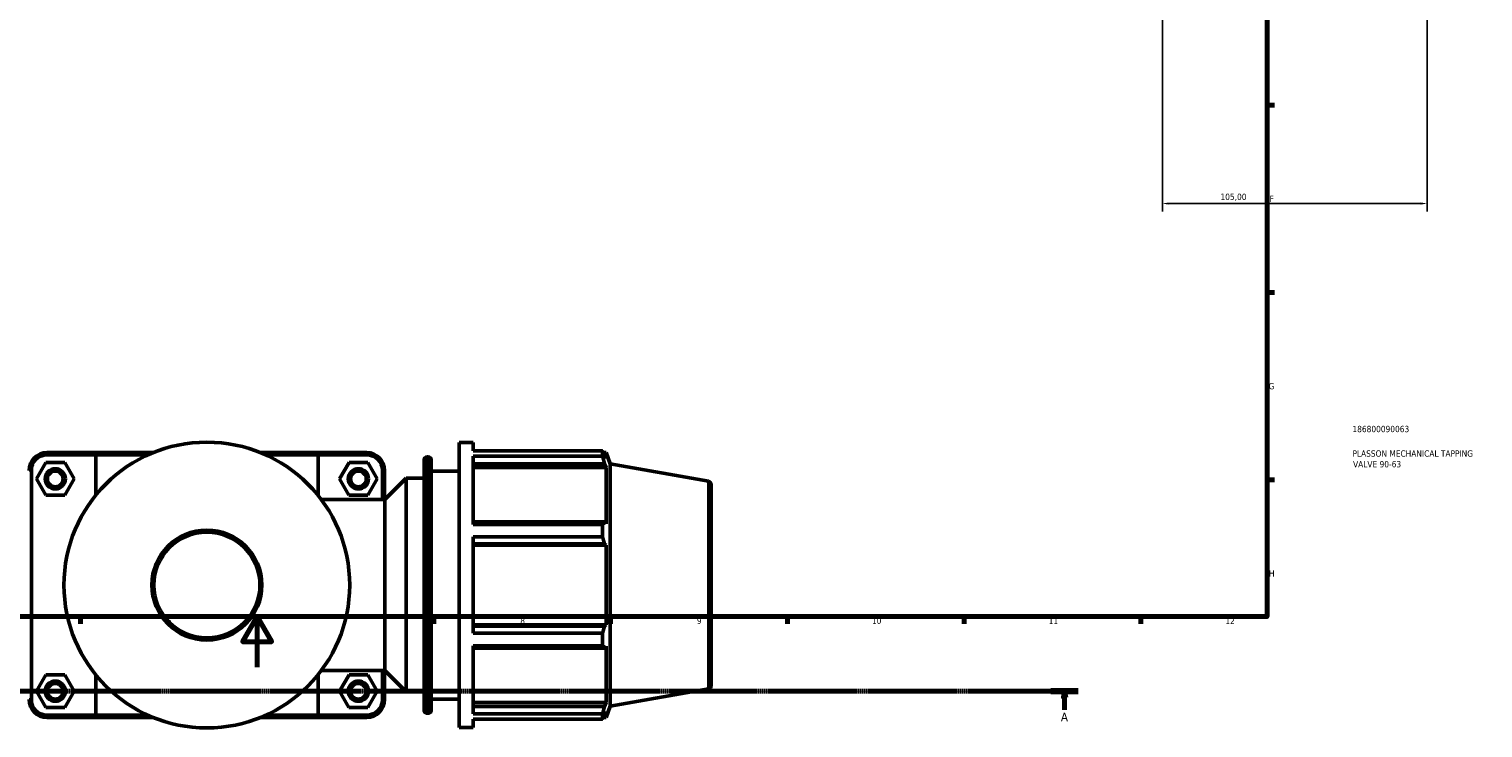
# Model space of a CAD drawing. Header units: millimetres. Extents: x 0 to 1057, y -24 to 1487.
# Tile 3 of 8: x 330 to 907, y -24 to 253. Entities that reach past the tile are written whole.
import ezdxf

# ---------------------------------------------------------------- set-up
doc = ezdxf.new("R2010")
doc.units = ezdxf.units.MM
doc.linetypes.add('CHAIN', pattern=[0.7087, 0.4724, -0.0591, 0.1181, -0.0591])
for name, color, linetype, lineweight in [('Border (ISO)', 7, 'Continuous', 70), ('Dimension (ISO)', 7, 'Continuous', 25), ('Section Line (ISO)', 7, 'CHAIN', 70), ('Title (ISO)', 7, 'Continuous', 50), ('Visible (ISO)', 7, 'Continuous', 50), ('Visible Narrow (ISO)', 7, 'Continuous', 35)]:
    doc.layers.add(name, color=color, linetype=linetype, lineweight=lineweight)
doc.styles.add('Label Text (ISO)', font='tahoma.ttf')
doc.styles.add('Note Text (ISO)', font='tahoma.ttf')
doc.dimstyles.new('Default (ISO)', dxfattribs={"dimtxt": 2.5, "dimasz": 2.5, "dimexe": 3.175, "dimexo": 0, "dimgap": 0.762, "dimtad": 1, "dimrnd": 1e-08, "dimzin": 0, "dimtxsty": 'Note Text (ISO)', "dimcen": 0.09, "dimdle": 10, "dimclrd": 256, "dimclre": 256, "dimclrt": 256, "dimazin": 0, "dimtfac": 1.40208, "dimtmove": 0, "dimatfit": 3, "dimfxl": 1, "dimtolj": 1, "dimtzin": 0, "dimlwd": -1, "dimlwe": -1, "dimarcsym": 0})

# ---------------------------------------------------------------- blocks, each defined once
blk = doc.blocks.new('Borders Default Border')
at = {"layer": 'Border (ISO)'}
for p, q in [((821, 222.75), (823.9, 222.75)), ((821, 148.5), (823.9, 148.5)), ((821, 74.25), (823.9, 74.25)), ((350.42, 20), (350.42, 17.1)), ((490.58, 20), (490.58, 17.1)), ((560.67, 20), (560.67, 17.1)), ((630.75, 20), (630.75, 17.1)), ((700.83, 20), (700.83, 17.1)), ((770.92, 20), (770.92, 17.1))]:
    blk.add_line(p, q, dxfattribs=at)
at = {"layer": 'Border (ISO)', "flags": 128}
for points in [[(20, 20), (20, 574), (821, 574), (821, 20), (20, 20)], [(420.5, 0), (420.5, 20), (414.73, 10), (426.27, 10), (420.5, 20)]]:
    blk.add_lwpolyline(points, dxfattribs=at)
at = {"layer": 'Border (ISO)', "color": 232, "true_color": 0xca0064, "char_height": 2.5, "attachment_point": 7, "style": 'Note Text (ISO)'}
for s, insert in [('F', (822, 184.38)), ('G', (821.61, 110.08)), ('H', (821.74, 35.88)), ('6', (384.66, 17.05)), ('7', (454.77, 17.1)), ('8', (524.81, 17.04)), ('9', (594.88, 17.05)), ('10', (664.29, 17.05)), ('11', (734.37, 17.1)), ('12', (804.46, 17.1))]:
    blk.add_mtext(s, dxfattribs=dict(at, insert=insert))
blk = doc.blocks.new('Title Blocks ISO')
at = {"layer": 'Title (ISO)', "color": 232, "true_color": 0xca0064, "style": 'Note Text (ISO)'}
for tag, p in [('PART_NUMBER_001', (33.84, 73.13)), ('DESCRIPTION_001', (33.84, 63.4)), ('DESCRIPTION_002', (34.09, 59.18))]:
    blk.add_attdef(tag, p, '', height=2.5, dxfattribs=at)
blk = doc.blocks.new('2dTransSection0')
at = {"layer": 'Section Line (ISO)', "linetype": 'CHAIN'}
blk.add_line((62.69, -9.55), (746.1, -9.55), dxfattribs=at)
at = {"layer": 'Section Line (ISO)', "linetype": 'Continuous', "lineweight": 140}
blk.add_line((735.29, -9.55), (746.1, -9.55), dxfattribs=at)
at = {"layer": 'Section Line (ISO)', "linetype": 'Continuous'}
for p, q in [((740.69, -9.55), (740.19, -12.05)), ((740.69, -12.05), (740.69, -9.55)), ((741.19, -12.05), (740.69, -9.55)), ((740.19, -12.05), (741.19, -12.05)), ((740.69, -16.91), (740.69, -12.05))]:
    blk.add_line(p, q, dxfattribs=at)
at = {"layer": 'Section Line (ISO)', "linetype": 'Continuous', "flags": 128}
blk.add_lwpolyline([(741.19, -12.05), (740.69, -9.55), (740.19, -12.05), (741.19, -12.05)], dxfattribs=at)
at = {"layer": 'Section Line (ISO)'}
blk.add_solid([(741.19, -12.05), (740.69, -9.55), (740.19, -12.05), (741.19, -12.05)], dxfattribs=at)
at = {"layer": 'Section Line (ISO)', "insert": (739.21, -21.55), "char_height": 3.5, "attachment_point": 7, "style": 'Label Text (ISO)'}
blk.add_mtext('A', dxfattribs=at)
blk = doc.blocks.new('*D14')
at = {"layer": 'Defpoints', "color": 0, "transparency": 16777216}
for p in [(779.46, 309.63), (884.46, 309.63), (779.46, 183.78)]:
    blk.add_point(p, dxfattribs=at)
at = {"layer": 'Dimension (ISO)', "transparency": 16777216}
for p, q in [((779.46, 309.63), (779.46, 180.61)), ((884.46, 309.63), (884.46, 180.61)), ((881.96, 183.78), (781.96, 183.78))]:
    blk.add_line(p, q, dxfattribs=at)
for points in [[(781.96, 184.2), (781.96, 183.37), (779.46, 183.78)], [(881.96, 184.2), (881.96, 183.37), (884.46, 183.78)]]:
    blk.add_solid(points, dxfattribs=at)
at = {"layer": 'Dimension (ISO)', "color": 232, "true_color": 0xca0064, "transparency": 16777216, "insert": (802.51, 187.72), "char_height": 2.5, "attachment_point": 1, "style": 'Note Text (ISO)'}
blk.add_mtext('\\A1;105,00', dxfattribs=at)

msp = doc.modelspace()

# ---------------------------------------------------------------- linework, layer by layer
at = {"layer": 'Visible (ISO)'}
for p, q in [((500.531, -23.99), (500.531, 89.01)), ((500.531, 89.01), (506.181, 89.01)), ((506.181, 85.673), (506.181, 89.01)), ((336.644, 81.09), (332.926, 74.57)), ((344.149, 81.13), (336.644, 81.09)), ((356.995, 85.01), (337.081, 85.01)), ((337.081, 84.11), (356.44, 84.11)), ((347.937, 74.651), (344.149, 81.13)), ((377.136, 84.11), (356.44, 84.11)), ((356.44, 84.11), (356.44, 68.09)), ((356.995, 85.01), (379.232, 85.01)), ((421.83, 85.01), (444.067, 85.01)), ((444.622, 84.11), (423.927, 84.11)), ((463.981, 85.01), (444.067, 85.01)), ((444.622, 84.11), (463.981, 84.11)), ((444.622, 68.09), (444.622, 84.11)), ((453.126, 74.651), (456.913, 81.13)), ((456.913, 81.13), (464.419, 81.09)), ((464.419, 81.09), (468.137, 74.57)), ((486.674, -17.08), (486.674, 82.1)), ((487.934, 83.36), (488.271, 83.36)), ((489.531, 82.1), (489.531, -17.08)), ((506.181, 85.673), (557.439, 85.673)), ((506.181, 56.574), (506.181, 83.63)), ((557.439, 83.63), (506.181, 83.63)), ((557.439, 83.63), (557.439, 85.673)), ((557.797, 85.055), (558.878, 85.055)), ((558.878, 82.623), (558.261, 84.24)), ((558.878, 82.623), (558.878, 85.055)), ((560.531, 80.513), (558.878, 85.055)), ((330.931, -12.94), (330.931, 77.96)), ((470.131, 77.96), (470.131, 66.41)), ((471.031, 66.41), (471.031, 77.96)), ((489.531, 77.71), (500.531, 77.71)), ((506.181, 80.622), (558.261, 80.622)), ((506.181, 79.118), (558.878, 79.118)), ((558.261, 80.622), (558.878, 79.118)), ((558.878, 56.773), (558.878, 79.118)), ((560.531, -15.493), (560.531, 80.513)), ((599.49, 73.644), (560.531, 80.513)), ((332.926, 74.57), (336.713, 68.09)), ((344.219, 68.131), (347.937, 74.651)), ((456.844, 68.131), (453.126, 74.651)), ((468.137, 74.57), (464.349, 68.09)), ((471.056, 66.41), (479.531, 74.885)), ((479.531, -9.865), (479.531, 74.885)), ((479.531, 74.885), (486.674, 74.885)), ((600.531, 72.403), (600.531, -7.382)), ((336.713, 68.09), (344.219, 68.131)), ((445.926, 66.41), (471.056, 66.41)), ((464.349, 68.09), (456.844, 68.131)), ((471.056, -1.39), (471.056, 66.41)), ((558.261, 57.556), (506.181, 57.556)), ((506.181, 56.574), (557.439, 56.574)), ((557.439, 51.642), (557.439, 56.574)), ((558.878, 56.773), (558.261, 57.556)), ((506.181, 13.379), (506.181, 51.642)), ((557.439, 51.642), (506.181, 51.642)), ((506.181, 48.821), (558.261, 48.821)), ((506.181, 48.311), (558.878, 48.311)), ((558.261, 48.821), (558.878, 48.311)), ((558.878, 16.71), (558.878, 48.311)), ((506.181, 16.71), (558.878, 16.71)), ((558.261, 16.2), (506.181, 16.2)), ((506.181, 13.379), (557.439, 13.379)), ((557.439, 8.447), (557.439, 13.379)), ((558.878, 16.71), (558.261, 16.2)), ((506.181, -18.609), (506.181, 8.447)), ((557.439, 8.447), (506.181, 8.447)), ((506.181, 7.465), (558.261, 7.465)), ((558.261, 7.465), (558.878, 8.248)), ((558.878, -14.098), (558.878, 8.248)), ((336.644, -3.11), (332.926, -9.63)), ((344.149, -3.07), (336.644, -3.11)), ((347.937, -9.549), (344.149, -3.07)), ((356.44, -3.069), (356.44, -19.09)), ((444.622, -19.09), (444.622, -3.069)), ((445.926, -1.39), (471.056, -1.39)), ((453.126, -9.549), (456.913, -3.07)), ((456.913, -3.07), (464.419, -3.11)), ((464.419, -3.11), (468.137, -9.63)), ((470.131, -1.39), (470.131, -12.94)), ((471.031, -12.94), (471.031, -1.39)), ((471.056, -1.39), (479.531, -9.865)), ((332.926, -9.63), (336.713, -16.11)), ((344.219, -16.069), (347.937, -9.549)), ((456.844, -16.069), (453.126, -9.549)), ((468.137, -9.63), (464.349, -16.11)), ((479.531, -9.865), (486.674, -9.865)), ((599.49, -8.623), (560.531, -15.493)), ((336.713, -16.11), (344.219, -16.069)), ((464.349, -16.11), (456.844, -16.069)), ((489.531, -12.69), (500.531, -12.69)), ((506.181, -14.098), (558.878, -14.098)), ((558.261, -15.601), (506.181, -15.601)), ((558.878, -14.098), (558.261, -15.601)), ((560.531, -15.493), (558.878, -20.035)), ((356.44, -19.09), (337.081, -19.09)), ((337.081, -19.99), (356.995, -19.99)), ((356.44, -19.09), (377.136, -19.09)), ((379.232, -19.99), (356.995, -19.99)), ((444.067, -19.99), (421.83, -19.99)), ((423.927, -19.09), (444.622, -19.09)), ((444.067, -19.99), (463.981, -19.99)), ((463.981, -19.09), (444.622, -19.09)), ((487.934, -18.34), (488.271, -18.34)), ((506.181, -18.609), (557.439, -18.609)), ((506.181, -23.99), (506.181, -20.652)), ((557.439, -20.652), (506.181, -20.652)), ((557.439, -20.652), (557.439, -18.609)), ((557.797, -20.035), (558.878, -20.035)), ((558.261, -19.219), (558.878, -17.603)), ((558.878, -20.035), (558.878, -17.603)), ((500.531, -23.99), (506.181, -23.99))]:
    msp.add_line(p, q, dxfattribs=at)
for centre, radius in [((400.531, 32.51), 56.656), ((340.431, 74.61), 4), ((340.431, 74.61), 3.1), ((460.631, 74.61), 4), ((460.631, 74.61), 3.1), ((400.531, 32.51), 21.799), ((340.431, -9.59), 4), ((460.631, -9.59), 4), ((340.431, -9.59), 3.1), ((460.631, -9.59), 3.1)]:
    msp.add_circle(centre, radius, dxfattribs=at)
for centre, radius, start, end in [((337.081, 77.96), 7.05, 90, 180), ((337.081, 77.96), 6.15, 90, 180), ((463.981, 77.96), 7.05, 0, 90), ((463.981, 77.96), 6.15, 0, 90), ((487.934, 82.1), 1.26, 90, 180), ((488.271, 82.1), 1.26, 0, 90), ((599.271, 72.403), 1.26, 0, 80), ((599.271, -7.382), 1.26, 280, 0), ((337.081, -12.94), 7.05, 180, 270), ((337.081, -12.94), 6.15, 180, 270), ((463.981, -12.94), 7.05, 270, 0), ((463.981, -12.94), 6.15, 270, 0), ((487.934, -17.08), 1.26, 180, 270), ((488.271, -17.08), 1.26, 270, 0)]:
    msp.add_arc(centre, radius, start, end, dxfattribs=at)
for points in [[(356.995, 85.01), (356.809, 84.711), (356.624, 84.411), (356.44, 84.11)], [(444.067, 85.01), (444.253, 84.711), (444.438, 84.411), (444.622, 84.11)], [(356.995, -19.99), (356.809, -19.69), (356.624, -19.39), (356.44, -19.09)], [(444.067, -19.99), (444.253, -19.69), (444.438, -19.39), (444.622, -19.09)]]:
    msp.add_open_spline(points, degree=3, dxfattribs=at)
for points, weights in [([(557.439, 85.673), (557.866, 84.942), (558.261, 84.24)], [1, 1.00175658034, 1.00269704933]), ([(558.261, 80.622), (557.866, 82.095), (557.439, 83.63)], [1.00269704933, 1.00175658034, 1]), ([(557.439, 56.574), (557.866, 57.075), (558.261, 57.556)], [1, 1.00175658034, 1.00269704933]), ([(558.261, 48.821), (557.866, 50.202), (557.439, 51.642)], [1.00269704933, 1.00175658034, 1]), ([(557.439, 13.379), (557.866, 14.818), (558.261, 16.2)], [1, 1.00175658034, 1.00269704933]), ([(558.261, 7.465), (557.866, 7.946), (557.439, 8.447)], [1.00269704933, 1.00175658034, 1]), ([(557.439, -18.609), (557.866, -17.074), (558.261, -15.601)], [1, 1.00175658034, 1.00269704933]), ([(558.261, -19.219), (557.866, -19.921), (557.439, -20.652)], [1.00269704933, 1.00175658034, 1])]:
    msp.add_rational_spline(points, weights, degree=2, dxfattribs=at)
at = {"layer": 'Visible Narrow (ISO)'}
for p, q in [((337.081, 84.155), (337.081, 84.965)), ((463.981, 84.155), (463.981, 84.965)), ((487.934, 82.734), (487.934, -17.714)), ((488.271, -17.714), (488.271, 82.734)), ((330.886, 77.96), (330.076, 77.96)), ((470.176, 77.96), (470.986, 77.96)), ((599.49, -8.117), (599.49, 73.137)), ((330.886, -12.94), (330.076, -12.94)), ((470.176, -12.94), (470.986, -12.94)), ((337.081, -19.135), (337.081, -19.945)), ((463.981, -19.135), (463.981, -19.945))]:
    msp.add_line(p, q, dxfattribs=at)
msp.add_circle((400.531, 32.51), 20.799, dxfattribs=at)

# ---------------------------------------------------------------- block references
msp.add_blockref('Borders Default Border', (0, 0))
msp.add_blockref('Title Blocks ISO', (821, 20)).add_auto_attribs({'PART_NUMBER_001': '186800090063', 'DESCRIPTION_001': 'PLASSON MECHANICAL TAPPING', 'DESCRIPTION_002': 'VALVE 90-63'})
at = {"layer": 'Section Line (ISO)'}
msp.add_blockref('2dTransSection0', (0, 0), dxfattribs=at)

# ---------------------------------------------------------------- dimensions: what is measured, and where the dimension line sits
at = {"layer": 'Dimension (ISO)'}
dim = msp.add_linear_dim(base=(779.464, 183.782), p1=(884.464, 309.627), p2=(779.464, 309.627), dimstyle='Default (ISO)', override={"dimdec": 2, "dimtp": 0, "dimtm": 0, "dimtdec": 2, "dimtofl": 0, "dimatfit": 1}, dxfattribs=at)
dim.commit()
dim.dimension.update_dxf_attribs({"geometry": '*D14', "text_midpoint": (807.464, 183.782), "dimtype": 160})

doc.saveas('drawing.dxf')
